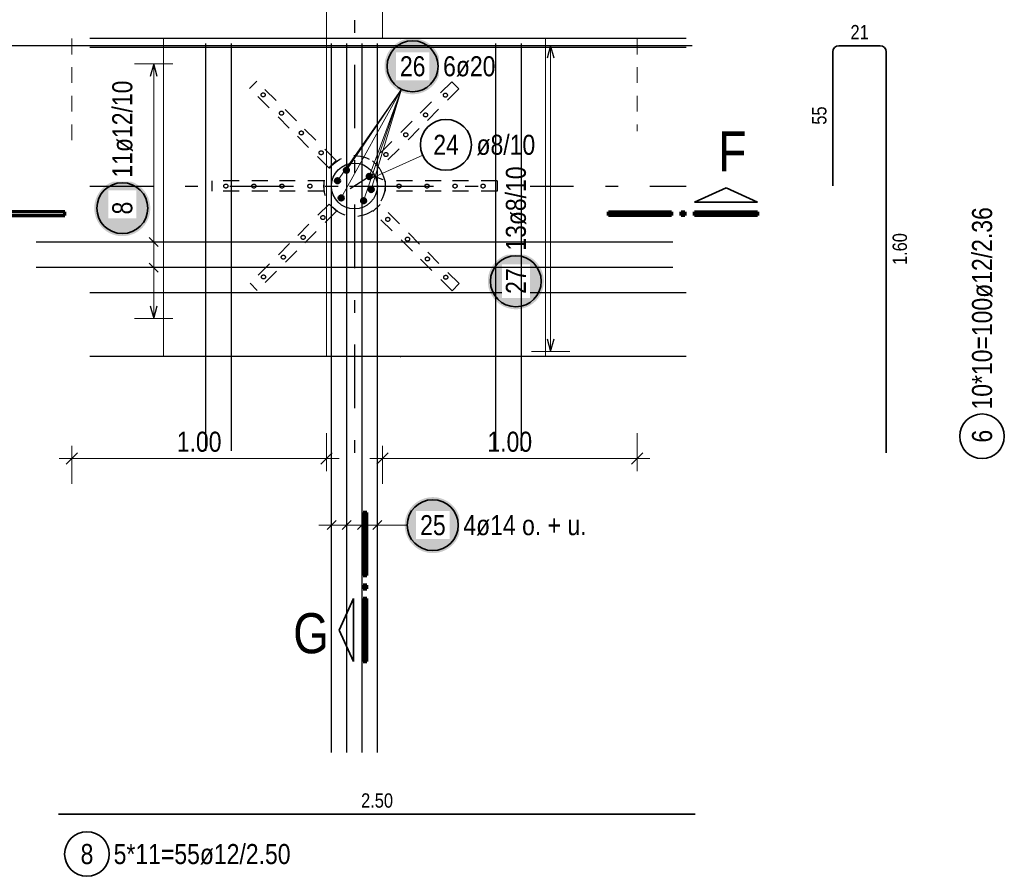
# Model space of a CAD drawing. Header units: millimetres. Extents: x -4 to 113, y -17 to 52.
# Tile 48 of 91: x 54.56 to 62.29, y 9.77 to 16.5. Entities that reach past the tile are written whole.
import ezdxf

# ---------------------------------------------------------------- set-up
doc = ezdxf.new("R2010")
doc.units = ezdxf.units.MM
doc.linetypes.add('DASHDOTX2', pattern=[2, 1, -0.5, 0, -0.5])
doc.linetypes.add('HIDDEN', pattern=[0.375, 0.25, -0.125])
for name, color, linetype, lineweight in [('Achsen', 7, 'Continuous', 20), ('Mattenbewehrung', 7, 'Continuous', 20), ('Schraffuren', 7, 'Continuous', 20)]:
    doc.layers.add(name, color=color, linetype=linetype, lineweight=lineweight)
doc.styles.add('Arial Narrow', font='ARIALN.TTF')
doc.dimstyles.new('Arch_Strakon_dimstyle', dxfattribs={"dimtxt": 17.5, "dimasz": 1, "dimexe": 1.25, "dimexo": 0.0625, "dimgap": 1, "dimtad": 0, "dimdec": 5, "dimzin": 12, "dimdsep": 46, "dimtxsty": 'Arial Narrow', "dimblk": 'Arrowhead_Tick', "dimsah": 1, "dimcen": 0, "dimse1": 1, "dimse2": 1, "dimclrd": 6, "dimclrt": 2, "dimazin": 0, "dimtfac": 1, "dimtdec": 4, "dimtmove": 0, "dimatfit": 3, "dimldrblk": 'NONE', "dimfxl": 1, "dimtvp": 1, "dimtolj": 1, "dimtzin": 0, "dimlwd": 13, "dimarcsym": 2})

# ---------------------------------------------------------------- blocks, each defined once
blk = doc.blocks.new('Arrowhead_Tick')
at = {"color": 0, "linetype": 'Continuous', "lineweight": -2, "ltscale": 0.5}
for p, q in [((0, 20), (0, -10)), ((-1, 0), (0, 0)), ((10, 0), (0, 0))]:
    blk.add_line(p, q, dxfattribs=at)
at = {"color": 2, "linetype": 'Continuous', "lineweight": 35, "ltscale": 0.5}
blk.add_line((4.42, 4.42), (-4.42, -4.42), dxfattribs=at)
blk = doc.blocks.new('*D12')
at = {"layer": 'Defpoints', "color": 0}
for p in [(56.9648, 16.3523), (54.9648, 15.5218), (56.9648, 13.0518)]:
    blk.add_point(p, dxfattribs=at)
at = {"layer": 'Mattenbewehrung', "color": 6, "linetype": 'Continuous', "lineweight": 13}
blk.add_line((54.9748, 13.0518), (56.9548, 13.0518), dxfattribs=at)
at = {"layer": 'Mattenbewehrung', "color": 6, "lineweight": 13, "xscale": 0.01, "yscale": 0.01, "zscale": 0.01}
blk.add_blockref('Arrowhead_Tick', (56.9648, 13.0518), dxfattribs=at)
at = {"layer": 'Mattenbewehrung', "color": 6, "lineweight": 13, "xscale": 0.01, "yscale": 0.01, "zscale": 0.01, "rotation": 180}
blk.add_blockref('Arrowhead_Tick', (54.9648, 13.0518), dxfattribs=at)
at = {"layer": 'Mattenbewehrung', "color": 2, "lineweight": -2, "insert": (55.9648, 13.1822), "char_height": 0.1575, "attachment_point": 5, "style": 'Arial Narrow'}
blk.add_mtext('\\A1;1.00', dxfattribs=at)
blk = doc.blocks.new('_None')
blk = doc.blocks.new('*D13')
at = {"layer": 'Defpoints', "color": 0}
for p in [(57.4048, 16.3523), (59.4048, 16.3523), (59.4048, 13.0518)]:
    blk.add_point(p, dxfattribs=at)
at = {"layer": 'Mattenbewehrung', "color": 6, "linetype": 'Continuous', "lineweight": 13}
blk.add_line((57.4148, 13.0518), (59.3948, 13.0518), dxfattribs=at)
at = {"layer": 'Mattenbewehrung', "color": 6, "lineweight": 13, "xscale": 0.01, "yscale": 0.01, "zscale": 0.01}
blk.add_blockref('Arrowhead_Tick', (59.4048, 13.0518), dxfattribs=at)
at = {"layer": 'Mattenbewehrung', "color": 6, "lineweight": 13, "xscale": 0.01, "yscale": 0.01, "zscale": 0.01, "rotation": 180}
blk.add_blockref('Arrowhead_Tick', (57.4048, 13.0518), dxfattribs=at)
at = {"layer": 'Mattenbewehrung', "color": 2, "lineweight": -2, "insert": (58.4048, 13.1822), "char_height": 0.1575, "attachment_point": 5, "style": 'Arial Narrow'}
blk.add_mtext('\\A1;1.00', dxfattribs=at)

msp = doc.modelspace()

# ---------------------------------------------------------------- hatches: boundary and pattern name
at = {"lineweight": 50, "true_color": 0xffffff}
msp.add_hatch(color=7, dxfattribs=at).paths.add_polyline_path([(57.861162, 16.133646), (57.861028, 16.141324), (57.860626, 16.148993), (57.859957, 16.156642), (57.859021, 16.164264), (57.85782, 16.171849), (57.856354, 16.179387), (57.854627, 16.186869), (57.85264, 16.194286), (57.850394, 16.20163), (57.847894, 16.208891), (57.845142, 16.21606), (57.842142, 16.223128), (57.838897, 16.230088), (57.83541, 16.23693), (57.831688, 16.243646), (57.827733, 16.250228), (57.82355, 16.256669), (57.819146, 16.262959), (57.814524, 16.269092), (57.809692, 16.275059), (57.804654, 16.280855), (57.799417, 16.286471), (57.793987, 16.291901), (57.788371, 16.297138), (57.782575, 16.302176), (57.776607, 16.307009), (57.770475, 16.31163), (57.764184, 16.316034), (57.757744, 16.320217), (57.751162, 16.324172), (57.744446, 16.327895), (57.737604, 16.331381), (57.730644, 16.334626), (57.723575, 16.337627), (57.716406, 16.340379), (57.709146, 16.342879), (57.701802, 16.345124), (57.694385, 16.347111), (57.686903, 16.348839), (57.679365, 16.350304), (57.67178, 16.351505), (57.664158, 16.352441), (57.656508, 16.35311), (57.64884, 16.353512), (57.641162, 16.353646), (57.633484, 16.353512), (57.625816, 16.35311), (57.618166, 16.352441), (57.610544, 16.351505), (57.602959, 16.350304), (57.595421, 16.348839), (57.587939, 16.347111), (57.580522, 16.345124), (57.573178, 16.342879), (57.565918, 16.340379), (57.558749, 16.337627), (57.55168, 16.334626), (57.54472, 16.331381), (57.537878, 16.327895), (57.531162, 16.324172), (57.52458, 16.320217), (57.51814, 16.316034), (57.511849, 16.31163), (57.505716, 16.307009), (57.499749, 16.302176), (57.493953, 16.297138), (57.488337, 16.291901), (57.482907, 16.286471), (57.47767, 16.280855), (57.472632, 16.275059), (57.4678, 16.269092), (57.463178, 16.262959), (57.458774, 16.256669), (57.454591, 16.250228), (57.450636, 16.243646), (57.446913, 16.23693), (57.443427, 16.230088), (57.440182, 16.223128), (57.437182, 16.21606), (57.43443, 16.208891), (57.43193, 16.20163), (57.429684, 16.194286), (57.427697, 16.186869), (57.425969, 16.179387), (57.424504, 16.171849), (57.423303, 16.164264), (57.422367, 16.156642), (57.421698, 16.148993), (57.421296, 16.141324), (57.421162, 16.133646), (57.421296, 16.125968), (57.421698, 16.1183), (57.422367, 16.11065), (57.423303, 16.103028), (57.424504, 16.095444), (57.425969, 16.087906), (57.427697, 16.080423), (57.429684, 16.073006), (57.43193, 16.065662), (57.43443, 16.058402), (57.437182, 16.051233), (57.440182, 16.044164), (57.443427, 16.037205), (57.446913, 16.030362), (57.450636, 16.023646), (57.454591, 16.017064), (57.458774, 16.010624), (57.463178, 16.004333), (57.4678, 15.998201), (57.472632, 15.992233), (57.47767, 15.986437), (57.482907, 15.980821), (57.488337, 15.975391), (57.493953, 15.970154), (57.499749, 15.965116), (57.505716, 15.960284), (57.511849, 15.955662), (57.51814, 15.951258), (57.52458, 15.947076), (57.531162, 15.943121), (57.537878, 15.939398), (57.54472, 15.935911), (57.55168, 15.932666), (57.558749, 15.929666), (57.565918, 15.926914), (57.573178, 15.924414), (57.580522, 15.922169), (57.587939, 15.920181), (57.595421, 15.918454), (57.602959, 15.916988), (57.610544, 15.915787), (57.618166, 15.914851), (57.625816, 15.914182), (57.633484, 15.91378), (57.641162, 15.913646), (57.64884, 15.91378), (57.656508, 15.914182), (57.664158, 15.914851), (57.67178, 15.915787), (57.679365, 15.916988), (57.686903, 15.918454), (57.694385, 15.920181), (57.701802, 15.922169), (57.709146, 15.924414), (57.716406, 15.926914), (57.723575, 15.929666), (57.730644, 15.932666), (57.737604, 15.935911), (57.744446, 15.939398), (57.751162, 15.943121), (57.757744, 15.947076), (57.764184, 15.951258), (57.770475, 15.955662), (57.776607, 15.960284), (57.782575, 15.965116), (57.788371, 15.970154), (57.793987, 15.975391), (57.799417, 15.980821), (57.804654, 15.986437), (57.809692, 15.992233), (57.814524, 15.998201), (57.819146, 16.004333), (57.82355, 16.010624), (57.827733, 16.017064), (57.831688, 16.023646), (57.83541, 16.030362), (57.838897, 16.037205), (57.842142, 16.044164), (57.845142, 16.051233), (57.847894, 16.058402), (57.850394, 16.065662), (57.85264, 16.073006), (57.854627, 16.080423), (57.856354, 16.087906), (57.85782, 16.095444), (57.859021, 16.103028), (57.859957, 16.11065), (57.860626, 16.1183)])
at = {"lineweight": 25, "true_color": 0xffffff}
for points in [[(55.5812, 15.018688), (55.581066, 15.026365), (55.580664, 15.034034), (55.579994, 15.041684), (55.579058, 15.049306), (55.577857, 15.05689), (55.576392, 15.064428), (55.574665, 15.07191), (55.572677, 15.079328), (55.570432, 15.086671), (55.567932, 15.093932), (55.56518, 15.101101), (55.56218, 15.10817), (55.558934, 15.115129), (55.555448, 15.121971), (55.551725, 15.128688), (55.54777, 15.13527), (55.543588, 15.14171), (55.539183, 15.148), (55.534562, 15.154133), (55.529729, 15.160101), (55.524691, 15.165896), (55.519454, 15.171512), (55.514024, 15.176942), (55.508408, 15.182179), (55.502613, 15.187217), (55.496645, 15.19205), (55.490512, 15.196671), (55.484222, 15.201076), (55.477782, 15.205258), (55.4712, 15.209213), (55.464483, 15.212936), (55.457641, 15.216422), (55.450682, 15.219668), (55.443613, 15.222668), (55.436444, 15.22542), (55.429183, 15.22792), (55.42184, 15.230165), (55.414422, 15.232153), (55.40694, 15.23388), (55.399402, 15.235345), (55.391818, 15.236547), (55.384196, 15.237482), (55.376546, 15.238152), (55.368877, 15.238554), (55.3612, 15.238688), (55.353522, 15.238554), (55.345853, 15.238152), (55.338203, 15.237482), (55.330581, 15.236547), (55.322997, 15.235345), (55.315459, 15.23388), (55.307977, 15.232153), (55.300559, 15.230165), (55.293216, 15.22792), (55.285955, 15.22542), (55.278786, 15.222668), (55.271717, 15.219668), (55.264758, 15.216422), (55.257916, 15.212936), (55.2512, 15.209213), (55.244617, 15.205258), (55.238177, 15.201076), (55.231887, 15.196671), (55.225754, 15.19205), (55.219786, 15.187217), (55.213991, 15.182179), (55.208375, 15.176942), (55.202945, 15.171512), (55.197708, 15.165896), (55.19267, 15.160101), (55.187837, 15.154133), (55.183216, 15.148), (55.178811, 15.14171), (55.174629, 15.13527), (55.170674, 15.128688), (55.166951, 15.121971), (55.163465, 15.115129), (55.16022, 15.10817), (55.157219, 15.101101), (55.154467, 15.093932), (55.151967, 15.086671), (55.149722, 15.079328), (55.147734, 15.07191), (55.146007, 15.064428), (55.144542, 15.05689), (55.143341, 15.049306), (55.142405, 15.041684), (55.141735, 15.034034), (55.141334, 15.026365), (55.1412, 15.018688), (55.141334, 15.01101), (55.141735, 15.003341), (55.142405, 14.995691), (55.143341, 14.988069), (55.144542, 14.980485), (55.146007, 14.972947), (55.147734, 14.965465), (55.149722, 14.958047), (55.151967, 14.950704), (55.154467, 14.943443), (55.157219, 14.936274), (55.16022, 14.929206), (55.163465, 14.922246), (55.166951, 14.915404), (55.170674, 14.908688), (55.174629, 14.902105), (55.178811, 14.895665), (55.183216, 14.889375), (55.187837, 14.883242), (55.19267, 14.877274), (55.197708, 14.871479), (55.202945, 14.865863), (55.208375, 14.860433), (55.213991, 14.855196), (55.219786, 14.850158), (55.225754, 14.845325), (55.231887, 14.840704), (55.238177, 14.836299), (55.244617, 14.832117), (55.2512, 14.828162), (55.257916, 14.824439), (55.264758, 14.820953), (55.271717, 14.817708), (55.278786, 14.814707), (55.285955, 14.811955), (55.293216, 14.809455), (55.300559, 14.80721), (55.307977, 14.805223), (55.315459, 14.803495), (55.322997, 14.80203), (55.330581, 14.800829), (55.338203, 14.799893), (55.345853, 14.799223), (55.353522, 14.798822), (55.3612, 14.798688), (55.368877, 14.798822), (55.376546, 14.799223), (55.384196, 14.799893), (55.391818, 14.800829), (55.399402, 14.80203), (55.40694, 14.803495), (55.414422, 14.805223), (55.42184, 14.80721), (55.429183, 14.809455), (55.436444, 14.811955), (55.443613, 14.814707), (55.450682, 14.817708), (55.457641, 14.820953), (55.464483, 14.824439), (55.4712, 14.828162), (55.477782, 14.832117), (55.484222, 14.836299), (55.490512, 14.840704), (55.496645, 14.845325), (55.502613, 14.850158), (55.508408, 14.855196), (55.514024, 14.860433), (55.519454, 14.865863), (55.524691, 14.871479), (55.529729, 14.877274), (55.534562, 14.883242), (55.539183, 14.889375), (55.543588, 14.895665), (55.54777, 14.902105), (55.551725, 14.908688), (55.555448, 14.915404), (55.558934, 14.922246), (55.56218, 14.929206), (55.56518, 14.936274), (55.567932, 14.943443), (55.570432, 14.950704), (55.572677, 14.958047), (55.574665, 14.965465), (55.576392, 14.972947), (55.577857, 14.980485), (55.579058, 14.988069), (55.579994, 14.995691), (55.580664, 15.003341)], [(58.672778, 14.444363), (58.672644, 14.45204), (58.672242, 14.459709), (58.671573, 14.467359), (58.670637, 14.474981), (58.669435, 14.482565), (58.66797, 14.490103), (58.666243, 14.497585), (58.664255, 14.505003), (58.66201, 14.512346), (58.65951, 14.519607), (58.656758, 14.526776), (58.653758, 14.533845), (58.650512, 14.540804), (58.647026, 14.547646), (58.643303, 14.554363), (58.639348, 14.560945), (58.635166, 14.567385), (58.630761, 14.573675), (58.62614, 14.579808), (58.621307, 14.585776), (58.61627, 14.591571), (58.611032, 14.597187), (58.605603, 14.602617), (58.599986, 14.607854), (58.594191, 14.612892), (58.588223, 14.617725), (58.58209, 14.622346), (58.5758, 14.626751), (58.56936, 14.630933), (58.562778, 14.634888), (58.556061, 14.638611), (58.549219, 14.642097), (58.54226, 14.645343), (58.535191, 14.648343), (58.528022, 14.651095), (58.520761, 14.653595), (58.513418, 14.65584), (58.506001, 14.657828), (58.498518, 14.659555), (58.49098, 14.66102), (58.483396, 14.662222), (58.475774, 14.663157), (58.468124, 14.663827), (58.460456, 14.664229), (58.452778, 14.664363), (58.4451, 14.664229), (58.437431, 14.663827), (58.429781, 14.663157), (58.42216, 14.662222), (58.414575, 14.66102), (58.407037, 14.659555), (58.399555, 14.657828), (58.392137, 14.65584), (58.384794, 14.653595), (58.377533, 14.651095), (58.370364, 14.648343), (58.363296, 14.645343), (58.356336, 14.642097), (58.349494, 14.638611), (58.342778, 14.634888), (58.336195, 14.630933), (58.329755, 14.626751), (58.323465, 14.622346), (58.317332, 14.617725), (58.311364, 14.612892), (58.305569, 14.607854), (58.299953, 14.602617), (58.294523, 14.597187), (58.289286, 14.591571), (58.284248, 14.585776), (58.279415, 14.579808), (58.274794, 14.573675), (58.270389, 14.567385), (58.266207, 14.560945), (58.262252, 14.554363), (58.258529, 14.547646), (58.255043, 14.540804), (58.251798, 14.533845), (58.248797, 14.526776), (58.246045, 14.519607), (58.243545, 14.512346), (58.2413, 14.505003), (58.239313, 14.497585), (58.237585, 14.490103), (58.23612, 14.482565), (58.234919, 14.474981), (58.233983, 14.467359), (58.233314, 14.459709), (58.232912, 14.45204), (58.232778, 14.444363), (58.232912, 14.436685), (58.233314, 14.429016), (58.233983, 14.421366), (58.234919, 14.413745), (58.23612, 14.40616), (58.237585, 14.398622), (58.239313, 14.39114), (58.2413, 14.383722), (58.243545, 14.376379), (58.246045, 14.369118), (58.248797, 14.361949), (58.251798, 14.354881), (58.255043, 14.347921), (58.258529, 14.341079), (58.262252, 14.334363), (58.266207, 14.32778), (58.270389, 14.32134), (58.274794, 14.31505), (58.279415, 14.308917), (58.284248, 14.302949), (58.289286, 14.297154), (58.294523, 14.291538), (58.299953, 14.286108), (58.305569, 14.280871), (58.311364, 14.275833), (58.317332, 14.271), (58.323465, 14.266379), (58.329755, 14.261974), (58.336195, 14.257792), (58.342778, 14.253837), (58.349494, 14.250114), (58.356336, 14.246628), (58.363296, 14.243383), (58.370364, 14.240382), (58.377533, 14.23763), (58.384794, 14.23513), (58.392137, 14.232885), (58.399555, 14.230898), (58.407037, 14.22917), (58.414575, 14.227705), (58.42216, 14.226504), (58.429781, 14.225568), (58.437431, 14.224899), (58.4451, 14.224497), (58.452778, 14.224363), (58.460456, 14.224497), (58.468124, 14.224899), (58.475774, 14.225568), (58.483396, 14.226504), (58.49098, 14.227705), (58.498518, 14.22917), (58.506001, 14.230898), (58.513418, 14.232885), (58.520761, 14.23513), (58.528022, 14.23763), (58.535191, 14.240382), (58.54226, 14.243383), (58.549219, 14.246628), (58.556061, 14.250114), (58.562778, 14.253837), (58.56936, 14.257792), (58.5758, 14.261974), (58.58209, 14.266379), (58.588223, 14.271), (58.594191, 14.275833), (58.599986, 14.280871), (58.605603, 14.286108), (58.611032, 14.291538), (58.61627, 14.297154), (58.621307, 14.302949), (58.62614, 14.308917), (58.630761, 14.31505), (58.635166, 14.32134), (58.639348, 14.32778), (58.643303, 14.334363), (58.647026, 14.341079), (58.650512, 14.347921), (58.653758, 14.354881), (58.656758, 14.361949), (58.65951, 14.369118), (58.66201, 14.376379), (58.664255, 14.383722), (58.666243, 14.39114), (58.66797, 14.398622), (58.669435, 14.40616), (58.670637, 14.413745), (58.671573, 14.421366), (58.672242, 14.429016)], [(58.020096, 12.527832), (58.019962, 12.53551), (58.01956, 12.543179), (58.018891, 12.550828), (58.017955, 12.55845), (58.016754, 12.566035), (58.015288, 12.573573), (58.013561, 12.581055), (58.011573, 12.588472), (58.009328, 12.595816), (58.006828, 12.603077), (58.004076, 12.610246), (58.001076, 12.617314), (57.997831, 12.624274), (57.994344, 12.631116), (57.990621, 12.637832), (57.986666, 12.644414), (57.982484, 12.650855), (57.97808, 12.657145), (57.973458, 12.663278), (57.968626, 12.669245), (57.963588, 12.675041), (57.958351, 12.680657), (57.952921, 12.686087), (57.947305, 12.691324), (57.941509, 12.696362), (57.935541, 12.701195), (57.929409, 12.705816), (57.923118, 12.71022), (57.916678, 12.714403), (57.910096, 12.718358), (57.90338, 12.722081), (57.896538, 12.725567), (57.889578, 12.728812), (57.882509, 12.731813), (57.87534, 12.734565), (57.86808, 12.737065), (57.860736, 12.73931), (57.853319, 12.741297), (57.845836, 12.743025), (57.838298, 12.74449), (57.830714, 12.745691), (57.823092, 12.746627), (57.815442, 12.747296), (57.807774, 12.747698), (57.800096, 12.747832), (57.792418, 12.747698), (57.784749, 12.747296), (57.7771, 12.746627), (57.769478, 12.745691), (57.761893, 12.74449), (57.754355, 12.743025), (57.746873, 12.741297), (57.739456, 12.73931), (57.732112, 12.737065), (57.724851, 12.734565), (57.717682, 12.731813), (57.710614, 12.728812), (57.703654, 12.725567), (57.696812, 12.722081), (57.690096, 12.718358), (57.683514, 12.714403), (57.677073, 12.71022), (57.670783, 12.705816), (57.66465, 12.701195), (57.658683, 12.696362), (57.652887, 12.691324), (57.647271, 12.686087), (57.641841, 12.680657), (57.636604, 12.675041), (57.631566, 12.669245), (57.626733, 12.663278), (57.622112, 12.657145), (57.617708, 12.650855), (57.613525, 12.644414), (57.60957, 12.637832), (57.605847, 12.631116), (57.602361, 12.624274), (57.599116, 12.617314), (57.596115, 12.610246), (57.593363, 12.603077), (57.590863, 12.595816), (57.588618, 12.588472), (57.586631, 12.581055), (57.584903, 12.573573), (57.583438, 12.566035), (57.582237, 12.55845), (57.581301, 12.550828), (57.580632, 12.543179), (57.58023, 12.53551), (57.580096, 12.527832), (57.58023, 12.520154), (57.580632, 12.512486), (57.581301, 12.504836), (57.582237, 12.497214), (57.583438, 12.48963), (57.584903, 12.482092), (57.586631, 12.474609), (57.588618, 12.467192), (57.590863, 12.459848), (57.593363, 12.452588), (57.596115, 12.445419), (57.599116, 12.43835), (57.602361, 12.43139), (57.605847, 12.424548), (57.60957, 12.417832), (57.613525, 12.41125), (57.617708, 12.40481), (57.622112, 12.398519), (57.626733, 12.392387), (57.631566, 12.386419), (57.636604, 12.380623), (57.641841, 12.375007), (57.647271, 12.369577), (57.652887, 12.36434), (57.658683, 12.359302), (57.66465, 12.35447), (57.670783, 12.349848), (57.677073, 12.345444), (57.683514, 12.341262), (57.690096, 12.337307), (57.696812, 12.333584), (57.703654, 12.330097), (57.710614, 12.326852), (57.717682, 12.323852), (57.724851, 12.3211), (57.732112, 12.3186), (57.739456, 12.316355), (57.746873, 12.314367), (57.754355, 12.31264), (57.761893, 12.311174), (57.769478, 12.309973), (57.7771, 12.309037), (57.784749, 12.308368), (57.792418, 12.307966), (57.800096, 12.307832), (57.807774, 12.307966), (57.815442, 12.308368), (57.823092, 12.309037), (57.830714, 12.309973), (57.838298, 12.311174), (57.845836, 12.31264), (57.853319, 12.314367), (57.860736, 12.316355), (57.86808, 12.3186), (57.87534, 12.3211), (57.882509, 12.323852), (57.889578, 12.326852), (57.896538, 12.330097), (57.90338, 12.333584), (57.910096, 12.337307), (57.916678, 12.341262), (57.923118, 12.345444), (57.929409, 12.349848), (57.935541, 12.35447), (57.941509, 12.359302), (57.947305, 12.36434), (57.952921, 12.369577), (57.958351, 12.375007), (57.963588, 12.380623), (57.968626, 12.386419), (57.973458, 12.392387), (57.97808, 12.398519), (57.982484, 12.40481), (57.986666, 12.41125), (57.990621, 12.417832), (57.994344, 12.424548), (57.997831, 12.43139), (58.001076, 12.43835), (58.004076, 12.445419), (58.006828, 12.452588), (58.009328, 12.459848), (58.011573, 12.467192), (58.013561, 12.474609), (58.015288, 12.482092), (58.016754, 12.48963), (58.017955, 12.497214), (58.018891, 12.504836), (58.01956, 12.512486)]]:
    msp.add_hatch(color=7, dxfattribs=at).paths.add_polyline_path(points)

# ---------------------------------------------------------------- linework, layer by layer
at = {"color": 7, "linetype": 'Continuous', "lineweight": 18}
for p, q in [((56.964824, 16.592303), (56.964824, 16.352303)), ((57.404824, 16.592303), (57.404824, 16.352303))]:
    msp.add_line(p, q, dxfattribs=at)
at = {"color": 9, "linetype": 'HIDDEN', "lineweight": 0, "ltscale": 0.5}
for p, q in [((54.964824, 16.352303), (54.964824, 15.521799)), ((59.404824, 16.352303), (59.404824, 15.622386))]:
    msp.add_line(p, q, dxfattribs=at)
at = {"color": 3, "linetype": 'Continuous', "lineweight": 25}
for p, q in [((59.789176, 16.352303), (55.105745, 16.352303)), ((59.789176, 14.352287), (55.105745, 14.352285)), ((59.789176, 13.852296), (55.105745, 13.852296))]:
    msp.add_line(p, q, dxfattribs=at)
at = {"color": 9, "linetype": 'Continuous', "lineweight": 0}
for p, q in [((55.68473, 16.352303), (55.68473, 13.852296)), ((55.68473, 16.352303), (55.68473, 13.852296)), ((56.964824, 16.352303), (56.964824, 13.852296)), ((58.68473, 16.352303), (58.68473, 13.852296))]:
    msp.add_line(p, q, dxfattribs=at)
at = {"color": 3, "linetype": 'Continuous', "lineweight": 25, "ltscale": 0.5}
for p, q in [((57.004824, 10.740303), (57.004824, 16.312303)), ((57.124823, 10.740303), (57.124823, 16.312303)), ((57.244823, 10.740303), (57.244823, 16.312303)), ((57.364823, 10.740303), (57.364823, 16.312303)), ((58.725933, 16.296303), (58.699138, 16.196303)), ((58.752728, 16.196303), (58.725933, 16.296303)), ((55.608167, 16.152301), (55.581372, 16.052301)), ((55.634962, 16.052301), (55.608167, 16.152301)), ((57.337776, 15.287232), (57.150855, 15.171212)), ((57.290433, 15.288465), (57.407362, 15.244276)), ((57.144844, 15.192296), (57.364844, 15.192296)), ((55.572812, 14.787653), (55.643523, 14.716942)), ((55.572812, 14.587652), (55.643523, 14.516942)), ((55.581372, 14.252296), (55.608167, 14.152296)), ((55.608167, 14.152296), (55.634962, 14.252296)), ((58.699138, 13.992298), (58.725933, 13.892298)), ((58.725933, 13.892298), (58.752728, 13.992298)), ((57.040179, 12.563187), (56.969468, 12.492477)), ((57.160179, 12.563187), (57.089468, 12.492477)), ((57.280179, 12.563187), (57.209468, 12.492477)), ((57.400178, 12.563187), (57.329468, 12.492477))]:
    msp.add_line(p, q, dxfattribs=at)
at = {"color": 5, "linetype": 'Continuous', "lineweight": 18, "ltscale": 0.5}
for p, q in [((58.875933, 16.296303), (58.575933, 16.296303)), ((58.725933, 16.296303), (58.725933, 13.892298)), ((55.758167, 16.152301), (55.458167, 16.152301)), ((55.608167, 14.152296), (55.608167, 16.152301)), ((57.051685, 15.23411), (57.554494, 15.9534)), ((57.080768, 15.098605), (57.554494, 15.9534)), ((57.121808, 15.316855), (57.554494, 15.9534)), ((57.256444, 15.077035), (57.554494, 15.9534)), ((57.301323, 15.267769), (57.554494, 15.9534)), ((57.31675, 15.16539), (57.554494, 15.9534)), ((57.720942, 15.434336), (57.303327, 15.245797)), ((55.458167, 14.752298), (55.758167, 14.752298)), ((55.458167, 14.552297), (55.758167, 14.552297)), ((55.458167, 14.152296), (55.758167, 14.152296)), ((58.575933, 13.892298), (58.875933, 13.892298)), ((57.004824, 12.677832), (57.004824, 12.377832)), ((57.124823, 12.677832), (57.124823, 12.377832)), ((57.244823, 12.677832), (57.244823, 12.377832)), ((57.364823, 12.677832), (57.364823, 12.377832)), ((56.904824, 12.527832), (57.464823, 12.527832)), ((57.600096, 12.527832), (57.464823, 12.527832))]:
    msp.add_line(p, q, dxfattribs=at)
at = {"color": 3, "linetype": 'HIDDEN', "lineweight": 25, "ltscale": 0.5}
for p, q in [((56.41832, 16.015369), (56.361751, 15.9588)), ((56.729447, 15.704242), (56.41832, 16.015369)), ((56.672878, 15.647673), (56.361751, 15.9588)), ((58.005068, 15.955972), (57.693941, 15.644845)), ((57.040574, 15.393115), (56.729447, 15.704242)), ((57.637372, 15.701413), (57.326245, 15.390286)), ((56.984005, 15.336546), (56.672878, 15.647673)), ((57.693941, 15.644845), (57.382814, 15.333718)), ((57.040574, 15.393115), (56.984005, 15.336546)), ((57.382814, 15.333718), (57.326245, 15.390286)), ((56.504824, 15.232296), (56.064824, 15.232296)), ((56.064824, 15.232296), (56.064824, 15.152296)), ((56.944824, 15.232296), (56.504824, 15.232296)), ((56.944824, 15.232296), (56.944824, 15.152296)), ((57.864824, 15.232296), (57.424824, 15.232296)), ((57.424824, 15.232296), (57.424824, 15.152296)), ((58.304824, 15.232296), (57.864824, 15.232296)), ((58.304824, 15.232296), (58.304824, 15.152296)), ((56.504824, 15.152296), (56.064824, 15.152296)), ((56.944824, 15.152296), (56.504824, 15.152296)), ((57.864824, 15.152296), (57.424824, 15.152296)), ((58.304824, 15.152296), (57.864824, 15.152296)), ((56.986834, 15.050875), (56.675707, 14.739748)), ((57.043402, 14.994307), (56.986834, 15.050875)), ((57.385642, 15.048047), (57.329073, 14.991478)), ((57.696769, 14.73692), (57.385642, 15.048047)), ((57.043402, 14.994307), (56.732275, 14.68318)), ((57.6402, 14.680351), (57.329073, 14.991478)), ((56.675707, 14.739748), (56.36458, 14.428621)), ((58.007896, 14.425793), (57.696769, 14.73692)), ((56.732275, 14.68318), (56.421148, 14.372053)), ((57.951327, 14.369224), (57.6402, 14.680351)), ((56.421148, 14.372053), (56.36458, 14.428621)), ((58.007896, 14.425793), (57.951327, 14.369224))]:
    msp.add_line(p, q, dxfattribs=at)
at = {"color": 2, "linetype": 'Continuous', "lineweight": 35}
for p, q in [((59.855844, 15.065805), (60.103341, 15.178304)), ((60.103341, 15.178304), (60.350844, 15.065805)), ((60.350844, 15.065805), (59.855844, 15.065805)), ((57.178383, 11.951274), (57.065884, 11.703771)), ((57.178383, 11.456279), (57.178383, 11.951274)), ((57.065884, 11.703771), (57.178383, 11.456279))]:
    msp.add_line(p, q, dxfattribs=at)
at = {"color": 1, "linetype": 'Continuous', "lineweight": 70}
for p, q in [((54.910924, 14.990814), (54.415929, 14.990814)), ((54.415929, 14.960809), (54.910924, 14.960809)), ((54.910924, 14.960809), (54.910924, 14.990814)), ((59.180842, 14.960809), (59.180842, 14.990804)), ((59.180842, 14.990804), (59.675843, 14.990804)), ((59.675843, 14.960809), (59.180842, 14.960809)), ((59.675843, 14.990804), (59.675843, 14.960809)), ((59.750844, 14.960809), (59.750844, 14.990804)), ((59.750844, 14.990804), (59.780843, 14.990804)), ((59.780843, 14.960809), (59.750844, 14.960809)), ((59.780843, 14.990804), (59.780843, 14.960809)), ((59.855844, 14.960809), (59.855844, 14.990804)), ((59.855844, 14.990804), (60.350844, 14.990804)), ((60.350844, 14.960809), (59.855844, 14.960809)), ((60.350844, 14.990804), (60.350844, 14.960809)), ((57.283389, 12.626275), (57.253384, 12.626275)), ((57.253384, 12.626275), (57.253384, 12.13128)), ((57.283389, 12.13128), (57.283389, 12.626275)), ((57.253384, 12.13128), (57.283389, 12.13128)), ((57.283389, 12.056279), (57.253384, 12.056279)), ((57.253384, 12.056279), (57.253384, 12.026273)), ((57.253384, 12.026273), (57.283389, 12.026273)), ((57.283389, 12.026273), (57.283389, 12.056279)), ((57.283389, 11.951274), (57.253384, 11.951274)), ((57.253384, 11.951274), (57.253384, 11.456279)), ((57.283389, 11.456279), (57.283389, 11.951274)), ((57.253384, 11.456279), (57.283389, 11.456279))]:
    msp.add_line(p, q, dxfattribs=at)
at = {"color": 2, "linetype": 'Continuous', "lineweight": 35, "ltscale": 0.5}
msp.add_line((54.860665, 10.257686), (59.860665, 10.257686), dxfattribs=at)
for centre, radius in [((57.641162, 16.133646), 0.2), ((57.903226, 15.516632), 0.2), ((55.3612, 15.018688), 0.2), ((58.452778, 14.444363), 0.2), ((57.800096, 12.527832), 0.2), ((55.083414, 9.943216), 0.175)]:
    msp.add_circle(centre, radius, dxfattribs=at)
at = {"color": 3, "linetype": 'HIDDEN', "lineweight": 25, "ltscale": 0.5}
for centre, radius in [((56.467817, 15.909303), 0.016), ((57.899002, 15.906474), 0.016), ((56.612067, 15.765053), 0.016), ((57.743438, 15.750911), 0.016), ((56.767631, 15.609489), 0.016), ((57.587875, 15.595347), 0.016), ((56.923194, 15.453926), 0.016), ((57.184824, 15.192296), 0.24), ((57.432311, 15.439784), 0.016), ((56.174824, 15.192296), 0.016), ((56.394824, 15.192296), 0.016), ((56.614824, 15.192296), 0.016), ((56.834824, 15.192296), 0.016), ((57.534824, 15.192296), 0.016), ((57.754824, 15.192296), 0.016), ((57.974824, 15.192296), 0.016), ((58.194824, 15.192296), 0.016), ((56.937336, 14.944809), 0.016), ((57.446453, 14.930667), 0.016), ((56.781773, 14.789246), 0.016), ((57.602017, 14.775103), 0.016), ((56.626209, 14.633682), 0.016), ((57.75758, 14.61954), 0.016), ((56.470646, 14.478119), 0.016), ((57.90183, 14.47529), 0.016)]:
    msp.add_circle(centre, radius, dxfattribs=at)
at = {"color": 3, "linetype": 'Continuous', "lineweight": 25, "ltscale": 0.5}
msp.add_circle((57.184824, 15.192296), 0.18002, dxfattribs=at)
at = {"color": 4, "linetype": 'Continuous', "lineweight": 50, "ltscale": 0.5}
for centre, radius in [((57.121808, 15.316855), 0.02), ((57.121808, 15.316855), 0.02), ((57.121808, 15.316855), 0.018), ((57.121808, 15.316855), 0.014), ((57.121808, 15.316855), 0.01), ((57.121808, 15.316855), 0.006), ((57.121808, 15.316855), 0.002), ((57.051685, 15.23411), 0.02), ((57.051685, 15.23411), 0.02), ((57.051685, 15.23411), 0.018), ((57.051685, 15.23411), 0.014), ((57.051685, 15.23411), 0.01), ((57.051685, 15.23411), 0.006), ((57.301323, 15.267769), 0.02), ((57.301323, 15.267769), 0.02), ((57.301323, 15.267769), 0.018), ((57.301323, 15.267769), 0.014), ((57.301323, 15.267769), 0.01), ((57.301323, 15.267769), 0.006), ((57.301323, 15.267769), 0.002), ((57.051685, 15.23411), 0.002), ((57.31675, 15.16539), 0.02), ((57.31675, 15.16539), 0.02), ((57.31675, 15.16539), 0.018), ((57.31675, 15.16539), 0.014), ((57.31675, 15.16539), 0.01), ((57.31675, 15.16539), 0.006), ((57.31675, 15.16539), 0.002), ((57.080768, 15.098605), 0.02), ((57.080768, 15.098605), 0.02), ((57.080768, 15.098605), 0.018), ((57.080768, 15.098605), 0.014), ((57.080768, 15.098605), 0.01), ((57.080768, 15.098605), 0.006), ((57.080768, 15.098605), 0.002), ((57.256444, 15.077035), 0.02), ((57.256444, 15.077035), 0.02), ((57.256444, 15.077035), 0.018), ((57.256444, 15.077035), 0.014), ((57.256444, 15.077035), 0.01), ((57.256444, 15.077035), 0.006), ((57.256444, 15.077035), 0.002)]:
    msp.add_circle(centre, radius, dxfattribs=at)
at = {"layer": 'Achsen', "color": 3, "linetype": 'DASHDOTX2', "lineweight": 25, "ltscale": 0.5}
for p, q in [((57.18473, 18.346183), (57.18473, 12.863636)), ((55.105745, 15.192296), (59.789176, 15.192296))]:
    msp.add_line(p, q, dxfattribs=at)
at = {"layer": 'Mattenbewehrung', "color": 3, "linetype": 'Continuous', "lineweight": 25, "ltscale": 0.5}
msp.add_line((59.836264, 16.293892), (53.544138, 16.293892), dxfattribs=at)
at = {"layer": 'Mattenbewehrung', "color": 3, "linetype": 'Continuous', "lineweight": 25}
msp.add_line((59.789176, 16.282303), (55.105745, 16.282303), dxfattribs=at)
at = {"layer": 'Schraffuren', "color": 3, "linetype": 'Continuous', "lineweight": 25, "ltscale": 0.5}
for p, q in [((56.016343, 13.112303), (56.016343, 16.312303)), ((56.218463, 13.112303), (56.218463, 16.312303))]:
    msp.add_line(p, q, dxfattribs=at)
at = {"layer": 'Schraffuren', "color": 2, "linetype": 'Continuous', "lineweight": 35, "ltscale": 0.5}
for p, q in [((60.942095, 15.195378), (60.942095, 16.247378)), ((60.990095, 16.295378), (61.314095, 16.295378)), ((61.362095, 16.247378), (61.362095, 13.095378))]:
    msp.add_line(p, q, dxfattribs=at)
at = {"layer": 'Schraffuren', "color": 9, "linetype": 'Continuous', "lineweight": 0}
for centre in [(57.545745, 16.352303), (59.404824, 16.282303), (57.545745, 13.852296)]:
    msp.add_circle(centre, 0.00222, dxfattribs=at)
at = {"layer": 'Schraffuren', "color": 2, "linetype": 'Continuous', "lineweight": 35, "ltscale": 0.5}
msp.add_circle((62.114416, 13.226133), 0.175, dxfattribs=at)
for centre, start, end in [((60.990095, 16.247378), 90, 180), ((61.314095, 16.247378), 0, 90)]:
    msp.add_arc(centre, 0.048, start, end, dxfattribs=at)

# ---------------------------------------------------------------- texts
at = {"color": 2, "lineweight": 35, "char_height": 0.1575, "attachment_point": 1, "line_spacing_factor": 0.9, "style": 'Arial Narrow'}
for s, insert in [('24', (57.804001, 15.595382)), ('ø8/10', (58.143226, 15.595382)), ('8', (55.033802, 10.021966)), ('5*11=55ø12/2.50', (55.293414, 10.021966))]:
    msp.add_mtext(s, dxfattribs=dict(at, insert=insert))
at = {"color": 3, "lineweight": 25, "insert": (57.236915, 10.420186), "char_height": 0.1125, "attachment_point": 1, "line_spacing_factor": 0.9, "style": 'Arial Narrow'}
msp.add_mtext('2.50', dxfattribs=at)
at = {"layer": 'Schraffuren', "color": 1, "lineweight": 70, "style": 'Arial Narrow'}
for s, p in [('F', (60.043185, 15.306859)), ('G', (56.703603, 11.520903))]:
    msp.add_text(s, height=0.315, dxfattribs=at).set_placement(p)
at = {"layer": 'Schraffuren', "color": 3, "lineweight": 25, "insert": (61.08122, 16.457878), "char_height": 0.1125, "attachment_point": 1, "line_spacing_factor": 0.9, "style": 'Arial Narrow'}
msp.add_mtext('21', dxfattribs=at)
at = {"layer": 'Schraffuren', "color": 3, "lineweight": 25, "char_height": 0.1125, "attachment_point": 1, "rotation": 90, "line_spacing_factor": 0.9, "style": 'Arial Narrow'}
for s, insert in [('55', (60.779595, 15.674503)), ('1.60', (61.412095, 14.571628))]:
    msp.add_mtext(s, dxfattribs=dict(at, insert=insert))
at = {"layer": 'Schraffuren', "color": 2, "lineweight": 35, "char_height": 0.1575, "attachment_point": 1, "rotation": 90, "line_spacing_factor": 0.9, "style": 'Arial Narrow'}
for s, insert in [('10*10=100ø12/2.36', (62.035666, 13.436133)), ('6', (62.035666, 13.176521))]:
    msp.add_mtext(s, dxfattribs=dict(at, insert=insert))

# ---------------------------------------------------------------- dimensions: what is measured, and where the dimension line sits
at = {"layer": 'Mattenbewehrung', "lineweight": -2}
for base, p1, p2, picture, middle in [((56.964824, 13.051843), (54.964824, 15.521799), (56.964824, 16.352303), '*D12', (55.964824, 13.051843)), ((59.404824, 13.051843), (57.404824, 16.352303), (59.404824, 16.352303), '*D13', (58.404824, 13.051843))]:
    dim = msp.add_linear_dim(base=base, p1=p1, p2=p2, text='1.00', dimstyle='Arch_Strakon_dimstyle', override={"dimscale": 0.01, "dimtxt": 15.75, "dimasz": 1, "dimgap": 5, "dimtad": 1, "dimjust": 0, "dimtih": 0, "dimtoh": 0, "dimdec": 4, "dimdsep": 46, "dimtxsty": 'Arial Narrow', "dimclrd": 6, "dimclrt": 2, "dimtix": 1, "dimtofl": 255, "dimtmove": 0, "dimatfit": 2, "dimfxl": 0, "dimfxlon": 0, "dimtvp": 31.746032, "dimlwd": 13}, dxfattribs=at)
    dim.commit()
    dim.dimension.update_dxf_attribs({"geometry": picture, "text_midpoint": middle, "dimtype": 160})

# ---------------------------------------------------------------- next in the draw order: texts
at = {"color": 2, "lineweight": 35, "char_height": 0.1575, "attachment_point": 1, "rotation": 90, "line_spacing_factor": 0.9, "style": 'Arial Narrow', "bg_fill": 3, "box_fill_scale": 1.2, "bg_fill_color": 256, "bg_fill_true_color": 13158600, "bg_fill_transparency": 0}
for s, insert in [('11ø12/10', (55.28245, 15.258688)), ('13ø8/10', (58.374028, 14.684363)), ('8', (55.28245, 14.969075)), ('27', (58.374028, 14.345138))]:
    msp.add_mtext(s, dxfattribs=dict(at, insert=insert))
at = {"color": 2, "lineweight": 35, "char_height": 0.1575, "attachment_point": 1, "line_spacing_factor": 0.9, "style": 'Arial Narrow', "bg_fill": 3, "box_fill_scale": 1.2, "bg_fill_color": 256, "bg_fill_true_color": 13158600, "bg_fill_transparency": 0}
for s, insert in [('26', (57.541937, 16.212396)), ('6ø20', (57.881162, 16.212396)), ('25', (57.700871, 12.606582)), ('4ø14 o. + u.', (58.040096, 12.606582))]:
    msp.add_mtext(s, dxfattribs=dict(at, insert=insert))

# ---------------------------------------------------------------- next in the draw order: linework, layer by layer
at = {"color": 3, "linetype": 'HIDDEN', "lineweight": 25, "ltscale": 0.5}
for p, q in [((57.948499, 16.01254), (57.637372, 15.701413)), ((58.005068, 15.955972), (57.948499, 16.01254))]:
    msp.add_line(p, q, dxfattribs=at)
at = {"color": 3, "linetype": 'Continuous', "lineweight": 25, "ltscale": 0.5}
for p, q in [((59.68473, 14.752298), (54.68473, 14.752298)), ((59.68473, 14.552297), (54.68473, 14.552297))]:
    msp.add_line(p, q, dxfattribs=at)
at = {"layer": 'Schraffuren', "color": 3, "linetype": 'Continuous', "lineweight": 25, "ltscale": 0.5}
for p, q in [((58.292106, 16.312303), (58.292106, 13.112303)), ((58.494225, 16.312303), (58.494225, 13.112303))]:
    msp.add_line(p, q, dxfattribs=at)

doc.saveas('drawing.dxf')
